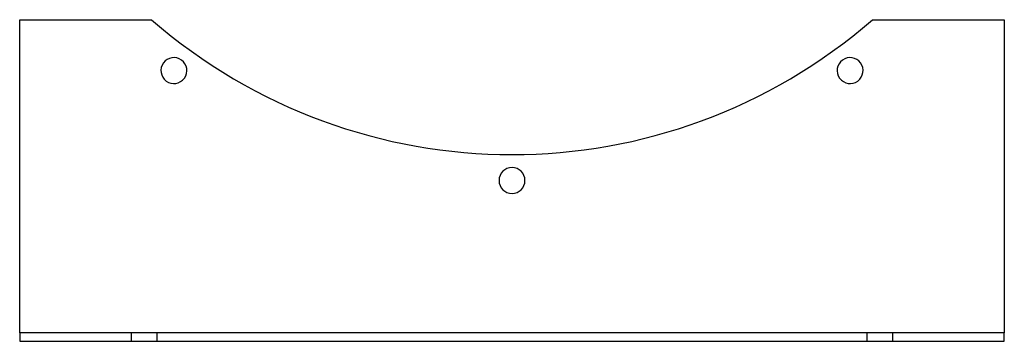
# Model space of a CAD drawing. Header units: millimetres. Extents: x -238 to 238, y -78 to 78.
import ezdxf

# ---------------------------------------------------------------- set-up
doc = ezdxf.new("R2010")
doc.units = ezdxf.units.MM
doc.layers.add('HIDDEN', color=7, linetype='Continuous')
doc.layers.add('THICK', color=7, linetype='Continuous')

msp = doc.modelspace()

# ---------------------------------------------------------------- linework, layer by layer
at = {"layer": 'HIDDEN'}
for p, q in [((-237.5, 77.5), (-237.5, 77.5)), ((-173.85, 77.5), (-173.85, 77.5)), ((173.85, 77.5), (173.85, 77.5)), ((237.5, 77.5), (237.5, 77.5)), ((-237.5, -73.5), (-237.5, -73.5)), ((-183.75, -73.5), (-183.75, -77.5)), ((-171.25, -77.5), (-171.25, -73.5)), ((171.25, -73.5), (171.25, -77.5)), ((183.75, -77.5), (183.75, -73.5)), ((237.5, -73.5), (237.5, -73.5)), ((-237.5, -77.5), (-237.5, -77.5)), ((237.5, -77.5), (237.5, -77.5))]:
    msp.add_line(p, q, dxfattribs=at)
at = {"layer": 'THICK'}
for p, q in [((-237.5, -73.5), (-237.5, 77.5)), ((-237.5, 77.5), (-173.85, 77.5)), ((173.85, 77.5), (237.5, 77.5)), ((237.5, 77.5), (237.5, -73.5)), ((-237.5, -73.5), (-237.5, -77.5)), ((237.5, -73.5), (-237.5, -73.5)), ((237.5, -77.5), (237.5, -73.5)), ((-237.5, -77.5), (237.5, -77.5))]:
    msp.add_line(p, q, dxfattribs=at)
for centre, radius, start, end in [((0, 277.5), 265, 229.0006, 310.9993), ((-163.11, 53), 6.25, 324, 144), ((163.11, 53), 6.25, 36, 216), ((-163.11, 53), 6.25, 144, 324), ((163.11, 53), 6.25, 216, 36), ((0, 0), 6.25, 0, 180), ((0, 0), 6.25, 180, 0)]:
    msp.add_arc(centre, radius, start, end, dxfattribs=at)

doc.saveas('drawing.dxf')
